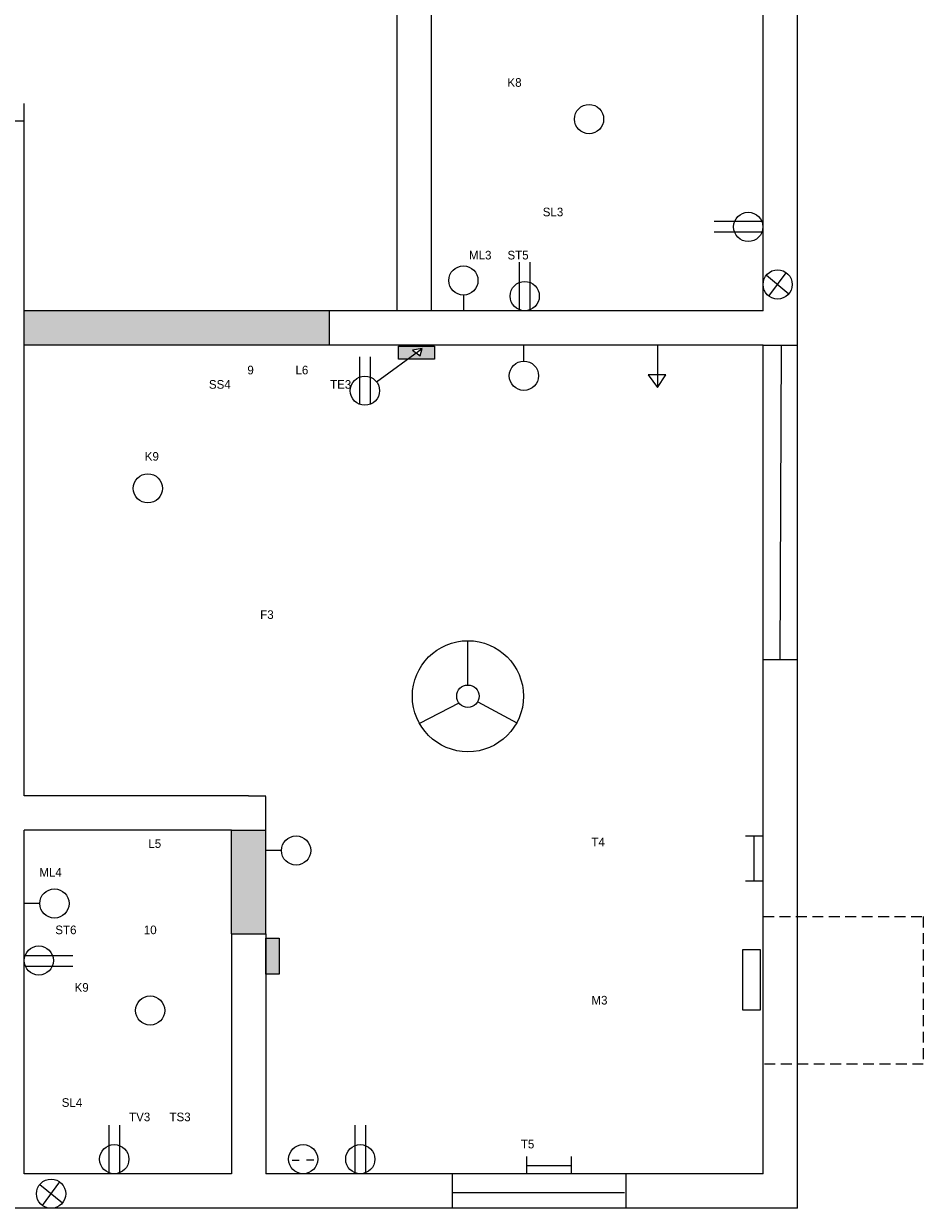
# Model space of a CAD drawing. Header units: inches. Extents: x 382 to 3589, y 252 to 2683.
# Tile 18 of 21: x 3329 to 3589, y 1133 to 1476. Entities that reach past the tile are written whole.
import ezdxf

# ---------------------------------------------------------------- set-up
doc = ezdxf.new("R2010")
doc.units = ezdxf.units.IN
doc.linetypes.add('HIDDEN2', pattern=[4.7625, 3.175, -1.5875])

msp = doc.modelspace()

# ---------------------------------------------------------------- hatches: boundary and pattern name
at = {"linetype": 'HIDDEN2'}
msp.add_hatch(color=2, dxfattribs=at).paths.add_polyline_path([(3417.32, 1393.17), (3377.01, 1393.17), (3329.01, 1393.17), (3329.01, 1383.17), (3377.01, 1383.17), (3417.32, 1383.17)])
for color, points in [(5, [(3447.82, 1382.94), (3437.45, 1382.94), (3437.45, 1379.11), (3440.01, 1379.11), (3442.51, 1380.94), (3441.45, 1381.7), (3444.26, 1382.23), (3443.74, 1380.07), (3442.51, 1380.94), (3440.01, 1379.11), (3447.82, 1379.11)]), (2, [(3399.01, 1242.66), (3389.01, 1242.66), (3389.01, 1212.66), (3399.01, 1212.66)]), (5, [(3402.84, 1211.38), (3399.01, 1211.38), (3399.01, 1201), (3402.84, 1201)])]:
    msp.add_hatch(color=color).paths.add_polyline_path(points)

# ---------------------------------------------------------------- linework, layer by layer
for p, q in [((3543.01, 1393.17), (3543.01, 1494.17)), ((3553.01, 1388.17), (3553.01, 1494.17)), ((3437.01, 1393.17), (3437.01, 1489.17)), ((3447.01, 1393.17), (3447.01, 1489.17)), ((3329.01, 1448.17), (3329.01, 1453.17)), ((3319.01, 1448.17), (3329.01, 1448.17)), ((3329.01, 1252.66), (3329.01, 1448.17)), ((3542.64, 1419.05), (3528.88, 1419.05)), ((3542.69, 1415.96), (3528.88, 1415.96)), ((3472.5, 1393.44), (3472.5, 1407.25)), ((3475.59, 1393.49), (3475.59, 1407.25)), ((3543.97, 1403.45), (3550.51, 1398.09)), ((3544.73, 1397.36), (3549.74, 1404.18)), ((3456.22, 1397.69), (3456.22, 1393.17)), ((3377.01, 1393.17), (3329.01, 1393.17)), ((3442.01, 1393.17), (3377.01, 1393.17)), ((3417.32, 1393.17), (3417.32, 1383.17)), ((3543.01, 1393.17), (3442.01, 1393.17)), ((3543.01, 1393.17), (3447.01, 1393.17)), ((3553.01, 1292.17), (3553.01, 1388.17)), ((3377.01, 1383.17), (3329.01, 1383.17)), ((3442.01, 1383.17), (3377.01, 1383.17)), ((3543.01, 1383.17), (3442.01, 1383.17)), ((3473.75, 1378.55), (3473.75, 1383.07)), ((3512.42, 1383.22), (3512.42, 1370.89)), ((3543.01, 1292.17), (3543.01, 1383.17)), ((3426.22, 1366.04), (3426.22, 1379.85)), ((3429.31, 1366.09), (3429.31, 1379.85)), ((3431.07, 1372.57), (3444.26, 1382.23)), ((3444.26, 1382.23), (3441.45, 1381.7)), ((3441.45, 1381.7), (3443.74, 1380.07)), ((3443.74, 1380.07), (3444.26, 1382.23)), ((3514.9, 1374.55), (3509.72, 1374.55)), ((3509.72, 1374.55), (3512.42, 1370.89)), ((3512.42, 1370.89), (3514.9, 1374.55)), ((3457.53, 1284.75), (3457.53, 1297.58)), ((3543.01, 1143.17), (3543.01, 1292.17)), ((3553.01, 1133.17), (3553.01, 1292.17)), ((3460.38, 1279.92), (3471.65, 1273.77)), ((3454.94, 1279.53), (3443.53, 1273.56)), ((3394.01, 1252.66), (3329.01, 1252.66)), ((3394.01, 1252.66), (3399.01, 1252.66)), ((3399.01, 1212.66), (3399.01, 1252.5)), ((3329.01, 1143.17), (3329.01, 1242.66)), ((3389.01, 1242.66), (3329.01, 1242.66)), ((3389.01, 1212.66), (3389.01, 1242.66)), ((3389.01, 1242.66), (3399.01, 1242.66)), ((3537.93, 1241.05), (3542.92, 1241.05)), ((3540.36, 1241.05), (3540.36, 1228.04)), ((3403.53, 1236.81), (3399.01, 1236.81)), ((3537.93, 1228.04), (3542.92, 1228.04)), ((3333.53, 1221.47), (3329.01, 1221.47)), ((3389.01, 1212.66), (3389.01, 1143.17)), ((3389.01, 1212.66), (3399.01, 1212.66)), ((3399.01, 1212.66), (3399.01, 1143.17)), ((3329.27, 1206.43), (3343.09, 1206.43)), ((3329.32, 1203.34), (3343.09, 1203.34)), ((3353.61, 1143.44), (3353.61, 1157.25)), ((3356.7, 1143.49), (3356.7, 1157.25)), ((3424.88, 1143.44), (3424.88, 1157.25)), ((3427.96, 1143.49), (3427.96, 1157.25)), ((3406.61, 1147.15), (3408.62, 1147.15)), ((3410.74, 1147.23), (3412.94, 1147.23)), ((3474.56, 1143.17), (3474.56, 1148.17)), ((3487.56, 1143.17), (3487.56, 1148.17)), ((3389.01, 1143.17), (3329.01, 1143.17)), ((3543.01, 1143.17), (3399.01, 1143.17)), ((3474.56, 1145.61), (3487.56, 1145.61)), ((3333.53, 1140.09), (3340.08, 1134.72)), ((3334.3, 1133.99), (3339.31, 1140.81)), ((3394.01, 1133.17), (3324.01, 1133.17)), ((3553.01, 1133.17), (3394.01, 1133.17))]:
    msp.add_line(p, q)
at = {"color": 3}
for p, q in [((3543.01, 1383.17), (3553.01, 1383.17)), ((3548.01, 1292.17), (3548.39, 1383.14)), ((3543.01, 1292.17), (3553.01, 1292.17)), ((3453.1, 1133.17), (3453.1, 1143.17)), ((3503.23, 1143.17), (3503.23, 1133.17)), ((3502.92, 1137.66), (3453.29, 1137.66))]:
    msp.add_line(p, q, dxfattribs=at)
at = {"linetype": 'HIDDEN2'}
for p, q in [((3543.01, 1217.67), (3589.43, 1217.67)), ((3589.43, 1217.67), (3589.43, 1174.88)), ((3589.43, 1174.88), (3543.01, 1174.88))]:
    msp.add_line(p, q, dxfattribs=at)
for points in [[(3437.45, 1382.94), (3447.82, 1382.94), (3447.82, 1379.11), (3437.45, 1379.11)], [(3402.84, 1211.38), (3402.84, 1201), (3399.01, 1201), (3399.01, 1211.38)], [(3542.29, 1208), (3537.03, 1208), (3537.03, 1190.65), (3542.29, 1190.65)]]:
    msp.add_lwpolyline(points, close=True)
for centre, radius in [((3492.61, 1448.67), 4.23), ((3538.73, 1417.44), 4.23), ((3456.22, 1401.92), 4.23), ((3547.24, 1400.77), 4.23), ((3473.98, 1397.4), 4.23), ((3473.75, 1374.32), 4.23), ((3427.7, 1370), 4.23), ((3364.83, 1341.71), 4.23), ((3457.53, 1281.49), 16.09), ((3457.53, 1281.49), 3.25), ((3407.76, 1236.81), 4.23), ((3337.76, 1221.47), 4.23), ((3333.24, 1204.94), 4.23), ((3365.49, 1190.46), 4.23), ((3355.09, 1147.4), 4.23), ((3409.8, 1147.4), 4.23), ((3426.36, 1147.4), 4.23), ((3336.8, 1137.4), 4.23)]:
    msp.add_circle(centre, radius)

# ---------------------------------------------------------------- texts
at = {"char_height": 2.5, "attachment_point": 1}
for s, insert, width in [('            K8\\P\\P\\P\\P\\P\\P\\P\\P\\P                       SL3\\P\\P\\PML3     ST5\\P\\P\\P   ', (3457.84, 1460.52), 85.1698), ('                                   \\P                                       \\P\\P\\P\\P\\P\\P\\P                                 9             L6       \\P                     SS4                               TE3\\P\\P\\P\\P\\P K9\\P\\P \\P\\P\\P\\P\\P  \\P\\P\\P\\P                                     F3         ', (3363, 1410.57), 156.7171), ('\\P\\P                                  L5\\P\\PML4\\P        \\P\\P\\P     ST6                     10\\P\\P\\P\\P           K9\\P\\P\\P\\P\\P\\P\\P\\P       SL4              \\P                            TV3      TS3', (3333.38, 1248.41), 109.5858), ('\\P                        T4\\P\\P\\P\\P\\P\\P\\P\\P\\P\\P\\P                        M3\\P\\P\\P\\P\\P\\P\\P\\P\\P\\P  T5', (3471.01, 1244.71), 76.865)]:
    msp.add_mtext(s, dxfattribs=dict(at, insert=insert, width=width))

doc.saveas('drawing.dxf')
